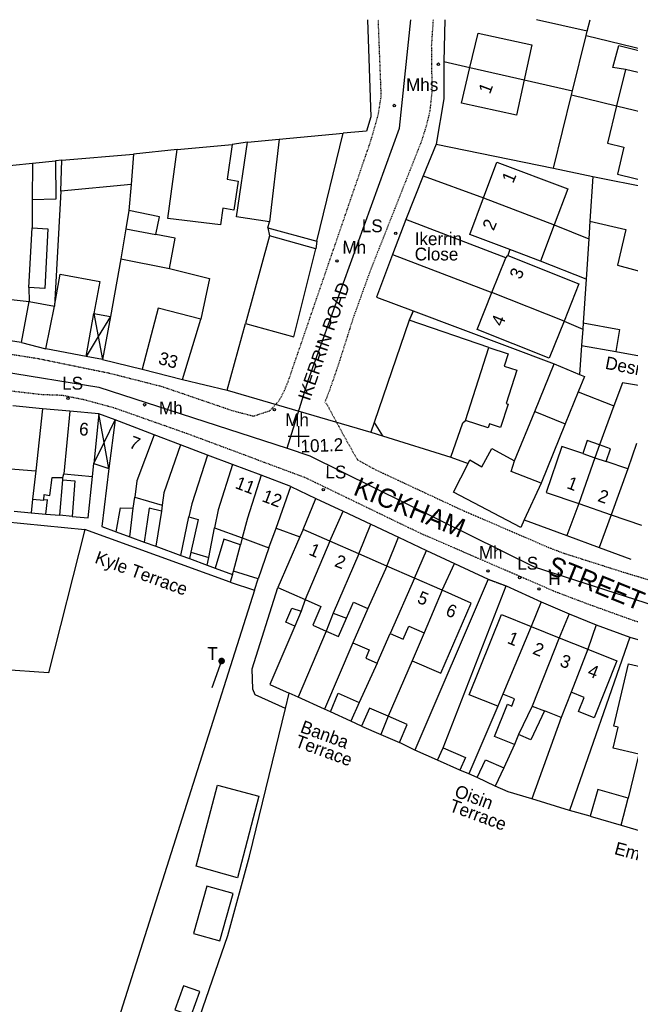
# Model space of a CAD drawing. Header units: metres. Extents: x 611948 to 1225781, y 656699 to 1316021.
# Tile 118 of 169: x 613246 to 613341, y 658689 to 658843. Entities that reach past the tile are written whole.
import ezdxf

# ---------------------------------------------------------------- set-up
doc = ezdxf.new("R2010")
doc.units = ezdxf.units.M
doc.linetypes.add('4696-12$0$PECK', pattern=[0.2, 0.1, -0.1])
for name, color, linetype in [('4696-12$0$BLD_INN_W', 253, 'Continuous'), ('4696-12$0$BLD_OTL_P', 253, 'Continuous'), ('4696-12$0$BLD_OTL_S', 253, 'Continuous'), ('4696-12$0$GEN_LIN_D', 253, 'Continuous'), ('4696-12$0$GEN_PCK_D', 253, '4696-12$0$PECK'), ('4696-12$0$HT_CTRL', 253, 'Continuous'), ('4696-12$0$OTHER_SYM', 253, 'Continuous'), ('4696-12$0$POLE_SYMB', 253, 'Continuous'), ('4696-12$0$ROADS', 253, 'Continuous'), ('4696-12$0$ROADS_CTR', 253, 'Continuous'), ('4696-12$0$ROADS_PCK', 253, '4696-12$0$PECK')]:
    doc.layers.add(name, color=color, linetype=linetype)
doc.styles.add('4696-12$0$STANDARD', font='txt')

# ---------------------------------------------------------------- blocks, each defined once
blk = doc.blocks.new('4696-12$0$13', base_point=(160450.170478, 242323.105036))
blk.add_circle((160450.170478, 242323.105036), 0.187958)
blk = doc.blocks.new('4696-12$0$37', base_point=(145.909475, 308.83511))
blk.add_line((145.962562, 308.791096), (150.424369, 308.791096))
at = {"const_width": 0.51646}
blk.add_lwpolyline([(145.704332, 308.791096, 1), (146.220792, 308.791096, 1)], format="xyb", close=True, dxfattribs=at)
blk = doc.blocks.new('4696-12$0$35', base_point=(150.27109, 306.896499))
for p, q in [((150.27109, 308.539432), (150.27109, 305.253567)), ((151.914023, 306.896499), (148.62816, 306.896499))]:
    blk.add_line(p, q)
blk = doc.blocks.new('4696-12')
at = {"layer": '4696-12$0$BLD_INN_W', "flags": 128}
for points in [[(613316.13, 658835.614), (613324.66, 658833.684)], [(613344.486, 658834.366), (613340.517, 658835.34)], [(613339.118, 658829.641), (613347.584, 658827.611)], [(613286.202, 658824.381), (613284.697, 658811.464)], [(613247.556, 658820.634), (613247.503, 658814.876)], [(613318.238, 658815.187), (613329.339, 658811.008)], [(613246.992, 658801.142), (613247.481, 658810.491)], [(613262.169, 658810.378), (613266.883, 658809.451)], [(613330.886, 658795.911), (613319.587, 658800.38)], [(613241.338, 658799.626), (613246.993, 658798.981)], [(613245.812, 658792.553), (613246.993, 658798.981)], [(613249.636, 658791.545), (613250.967, 658798.25)], [(613255.965, 658790.382), (613257.179, 658797.109)], [(613257.179, 658797.109), (613257.847, 658793.495)], [(613259.746, 658796.637), (613257.847, 658793.495)], [(613257.847, 658793.495), (613255.965, 658790.382)], [(613257.847, 658793.495), (613258.509, 658789.914)], [(613315.425, 658780.352), (613319.085, 658791.765)], [(613249.109, 658782.186), (613248.05, 658772.436)], [(613253.407, 658781.787), (613252.43, 658771.972)], [(613257.967, 658781.364), (613257.17, 658773.599)], [(613258.769, 658776.889), (613257.967, 658781.364)], [(613326.311, 658781.744), (613331.074, 658779.801)], [(613258.769, 658776.889), (613260.481, 658780.412)], [(613260.481, 658780.412), (613259.5, 658772.811)], [(613301.095, 658780.045), (613302.441, 658777.935)], [(613257.17, 658773.599), (613258.769, 658776.889)], [(613259.5, 658772.811), (613258.769, 658776.889)], [(613266.622, 658778.09), (613263.886, 658770.874), (613263.585, 658768.328)], [(613270.767, 658776.521), (613268.144, 658768.986), (613267.88, 658767.074)], [(613333.809, 658775.159), (613335.721, 658774.484)], [(613336.421, 658776.52), (613335.721, 658774.484)], [(613274.993, 658774.922), (613272.499, 658767.276), (613272.061, 658765.234)], [(613327.318, 658770.496), (613322.612, 658772.354), (613323.135, 658773.991)], [(613335.721, 658774.484), (613333.202, 658767.315)], [(613335.721, 658774.484), (613337.499, 658773.914)], [(613278.923, 658773.436), (613276.66, 658766.351), (613276.086, 658763.544)], [(613340.878, 658772.746), (613338.294, 658765.576)], [(613283.392, 658771.745), (613281.266, 658765.052), (613280.433, 658761.935)], [(613247.565, 658767.999), (613249.293, 658767.864)], [(613267.774, 658766.132), (613266.855, 658760.624)], [(613294.18, 658761.418), (613290.287, 658752.29)], [(613272.365, 658759.708), (613275.169, 658758.873)], [(613298.719, 658759.436), (613294.693, 658750.154)], [(613278.903, 658756.221), (613279.038, 658756.72)], [(613303.081, 658757.529), (613300.133, 658750.906)], [(613307.444, 658755.623), (613303.61, 658746.975)], [(613311.758, 658753.739), (613308.959, 658747.05)], [(613294.693, 658750.154), (613293.568, 658747.349)], [(613294.693, 658750.154), (613296.8, 658749.372)], [(613325.711, 658748.082), (613321.268, 658737.473)], [(613330.135, 658746.313), (613325.9, 658735.591)], [(613334.632, 658744.515), (613332.015, 658737.771)], [(613325.9, 658735.591), (613323.727, 658731.128)], [(613325.9, 658735.591), (613327.815, 658734.856)], [(613303.314, 658734.007), (613302.147, 658731.172)]]:
    blk.add_lwpolyline(points, dxfattribs=at)
at = {"layer": '4696-12$0$BLD_OTL_P', "flags": 128}
for points in [[(613301.095, 658780.045), (613300.57, 658778.522)], [(613300.57, 658778.522), (613302.441, 658777.935)]]:
    blk.add_lwpolyline(points, dxfattribs=at)
at = {"layer": '4696-12$0$BLD_OTL_S', "flags": 128}
for points in [[(613316.13, 658835.614), (613317.438, 658841.017), (613325.857, 658839.181), (613324.66, 658833.684)], [(613340.517, 658835.34), (613338.536, 658835.617), (613339.458, 658839.055), (613345.255, 658837.612), (613344.486, 658834.366)], [(613324.66, 658833.684), (613323.453, 658828.149), (613314.782, 658830.038), (613316.13, 658835.614)], [(613316.13, 658835.614), (613324.66, 658833.684)], [(613340.517, 658835.34), (613339.118, 658829.641)], [(613339.118, 658829.641), (613337.683, 658823.798), (613340.283, 658823.15), (613339.26, 658818.926), (613344.591, 658817.635), (613345.614, 658821.859), (613346.126, 658821.724), (613347.584, 658827.611)], [(613339.118, 658829.641), (613347.584, 658827.611)], [(613286.202, 658824.381), (613296.235, 658825.331)], [(613292.131, 658808.45), (613296.235, 658825.331)], [(613278.87, 658823.582), (613278.077, 658818.129), (613279.791, 658817.846), (613279.093, 658813.305), (613277.395, 658813.596), (613277.011, 658810.968), (613268.784, 658811.982), (613270.2, 658822.784)], [(613270.2, 658822.784), (613278.87, 658823.582)], [(613284.697, 658811.464), (613279.549, 658812.241), (613281.277, 658823.914)], [(613281.277, 658823.914), (613286.202, 658824.381)], [(613286.202, 658824.381), (613284.697, 658811.464)], [(613252.124, 658821.095), (613263.382, 658822.077)], [(613263.382, 658822.077), (613263.028, 658817.319)], [(613241.301, 658819.997), (613247.556, 658820.634)], [(613251.135, 658820.998), (613251.215, 658814.979), (613247.503, 658814.876)], [(613247.556, 658820.634), (613247.503, 658814.876)], [(613247.556, 658820.634), (613251.135, 658820.998)], [(613251.975, 658816.265), (613252.124, 658821.095)], [(613318.238, 658815.187), (613320.357, 658820.822), (613331.461, 658816.647), (613329.339, 658811.008)], [(613263.028, 658817.319), (613251.975, 658816.265)], [(613247.503, 658814.876), (613247.481, 658810.491)], [(613322.407, 658807.112), (613316.094, 658809.487), (613318.238, 658815.187)], [(613318.238, 658815.187), (613329.339, 658811.008)], [(613262.634, 658813.246), (613262.169, 658810.378)], [(613266.883, 658809.451), (613267.431, 658812.257), (613262.634, 658813.246)], [(613284.434, 658810.523), (613284.697, 658811.464)], [(613329.339, 658811.008), (613327.197, 658805.311)], [(613246.992, 658801.142), (613247.481, 658810.491)], [(613247.481, 658810.491), (613249.97, 658810.361), (613249.481, 658801.012), (613246.992, 658801.142)], [(613262.169, 658810.378), (613261.402, 658805.649)], [(613269.03, 658804.163), (613269.918, 658808.882), (613266.883, 658809.451)], [(613284.724, 658809.247), (613280.927, 658795.55)], [(613284.434, 658810.523), (613292.131, 658808.45)], [(613291.991, 658807.233), (613284.724, 658809.247)], [(613280.927, 658795.55), (613288.5, 658793.45), (613291.991, 658807.233)], [(613321.735, 658805.796), (613322.048, 658806.172)], [(613322.048, 658806.172), (613333.201, 658801.748), (613330.886, 658795.911)], [(613327.197, 658805.311), (613322.407, 658807.112)], [(613261.402, 658805.649), (613269.03, 658804.163)], [(613319.587, 658800.38), (613321.735, 658805.796)], [(613250.967, 658798.25), (613251.888, 658803.26), (613258.1, 658802.119), (613257.179, 658797.109)], [(613246.992, 658801.142), (613246.993, 658798.981)], [(613330.886, 658795.911), (613328.578, 658790.09), (613317.282, 658794.57), (613319.587, 658800.38)], [(613330.886, 658795.911), (613319.587, 658800.38)], [(613245.812, 658792.553), (613246.993, 658798.981)], [(613246.993, 658798.981), (613250.967, 658798.25)], [(613249.636, 658791.545), (613250.967, 658798.25)], [(613257.179, 658797.109), (613259.746, 658796.637)], [(613273.937, 658796.185), (613267.251, 658797.933), (613264.754, 658788.39)], [(613259.746, 658796.637), (613258.509, 658789.914)], [(613271.08, 658786.736), (613273.937, 658796.185)], [(613306.616, 658796.063), (613301.095, 658780.045)], [(613319.085, 658791.765), (613306.616, 658796.063)], [(613333.88, 658795.642), (613333.812, 658794.642)], [(613333.88, 658795.642), (613339.567, 658794.583), (613338.985, 658791.159)], [(613333.812, 658794.642), (613333.62, 658792.107)], [(613245.812, 658792.553), (613240.794, 658793.269)], [(613245.812, 658792.553), (613249.636, 658791.545)], [(613333.62, 658792.107), (613338.985, 658791.159)], [(613255.965, 658790.382), (613249.636, 658791.545)], [(613319.085, 658791.765), (613322.14, 658790.785), (613321.519, 658788.849), (613323.496, 658788.215), (613321.819, 658782.986), (613322.114, 658782.891), (613320.946, 658779.247), (613319.186, 658779.812), (613318.992, 658779.208), (613315.425, 658780.352)], [(613258.509, 658789.914), (613255.965, 658790.382)], [(613326.311, 658781.744), (613329.332, 658789.216)], [(613329.332, 658789.216), (613333.322, 658787.55)], [(613264.754, 658788.39), (613271.08, 658786.736)], [(613333.322, 658787.55), (613334.075, 658787.235), (613333.107, 658784.838)], [(613333.107, 658784.838), (613331.074, 658779.801)], [(613249.109, 658782.186), (613244.442, 658782.619)], [(613249.109, 658782.186), (613248.05, 658772.436)], [(613253.407, 658781.787), (613249.109, 658782.186)], [(613253.407, 658781.787), (613252.43, 658771.972)], [(613257.967, 658781.364), (613253.407, 658781.787)], [(613257.967, 658781.364), (613257.17, 658773.599)], [(613260.481, 658780.412), (613257.967, 658781.364)], [(613323.135, 658773.991), (613326.311, 658781.744)], [(613260.481, 658780.412), (613259.5, 658772.811)], [(613266.622, 658778.09), (613260.481, 658780.412)], [(613313.157, 658774.57), (613315.01, 658779.943), (613315.425, 658780.352)], [(613331.074, 658779.801), (613327.318, 658770.496)], [(613266.622, 658778.09), (613263.886, 658770.874), (613263.585, 658768.328)], [(613270.767, 658776.521), (613266.622, 658778.09)], [(613302.441, 658777.935), (613313.157, 658774.57)], [(613336.421, 658776.52), (613334.498, 658777.177), (613333.809, 658775.159)], [(613342.248, 658776.756), (613340.878, 658772.746)], [(613270.767, 658776.521), (613268.144, 658768.986), (613267.88, 658767.074)], [(613274.993, 658774.922), (613270.767, 658776.521)], [(613315.834, 658773.612), (613316.119, 658774.169), (613317.972, 658773.092), (613319.562, 658775.946), (613323.135, 658773.991)], [(613333.809, 658775.159), (613330.563, 658776.268), (613328.101, 658769.057), (613333.202, 658767.315)], [(613336.421, 658776.52), (613335.721, 658774.484)], [(613337.499, 658773.914), (613338.174, 658775.921), (613336.421, 658776.52)], [(613256.961, 658771.537), (613257.17, 658773.599)], [(613257.17, 658773.599), (613259.5, 658772.811)], [(613274.993, 658774.922), (613272.499, 658767.276), (613272.061, 658765.234)], [(613278.923, 658773.436), (613274.993, 658774.922)], [(613324.656, 658764.752), (613324.123, 658763.598), (613313.537, 658769.108), (613315.834, 658773.612)], [(613335.721, 658774.484), (613333.202, 658767.315)], [(613340.878, 658772.746), (613337.499, 658773.914)], [(613243.473, 658772.831), (613248.05, 658772.436)], [(613248.05, 658772.436), (613247.565, 658767.999)], [(613259.5, 658772.811), (613258.401, 658763.719), (613260.668, 658762.893)], [(613278.923, 658773.436), (613276.66, 658766.351), (613276.086, 658763.544)], [(613283.392, 658771.745), (613278.923, 658773.436)], [(613340.878, 658772.746), (613338.294, 658765.576)], [(613249.293, 658767.864), (613249.376, 658768.73), (613250.243, 658768.571), (613250.613, 658771.424), (613252.319, 658771.391)], [(613251.82, 658765.484), (613252.291, 658771.058)], [(613252.291, 658771.058), (613254.156, 658770.891), (613253.744, 658765.315)], [(613252.319, 658771.391), (613252.43, 658771.972)], [(613252.43, 658771.972), (613256.961, 658771.537)], [(613283.392, 658771.745), (613281.266, 658765.052), (613280.433, 658761.935)], [(613288.063, 658769.977), (613283.392, 658771.745)], [(613327.318, 658770.496), (613324.656, 658764.752)], [(613285.732, 658763.487), (613288.063, 658769.977)], [(613247.565, 658767.999), (613247.316, 658765.887)], [(613249.639, 658765.682), (613249.877, 658767.903), (613249.293, 658767.864)], [(613263.318, 658766.594), (613263.585, 658768.328)], [(613263.585, 658768.328), (613267.88, 658767.074)], [(613247.316, 658765.887), (613249.639, 658765.682)], [(613260.668, 658762.893), (613261.334, 658766.678), (613263.318, 658766.594)], [(613267.774, 658766.132), (613265.857, 658766.624), (613265.066, 658761.278)], [(613267.774, 658766.132), (613266.855, 658760.624)], [(613267.88, 658767.074), (613267.774, 658766.132)], [(613333.202, 658767.315), (613338.294, 658765.576)], [(613253.744, 658765.315), (613251.82, 658765.484)], [(613270.807, 658759.181), (613272.061, 658765.234)], [(613272.061, 658765.234), (613273.493, 658764.834), (613272.365, 658759.708)], [(613338.294, 658765.576), (613343.054, 658763.951)], [(613275.169, 658758.873), (613276.086, 658763.544)], [(613276.086, 658763.544), (613280.433, 658761.935)], [(613284.614, 658760.375), (613285.732, 658763.487)], [(613289.967, 658763.259), (613289.458, 658762.094)], [(613294.18, 658761.418), (613289.967, 658763.259)], [(613265.066, 658761.278), (613266.855, 658760.624)], [(613280.133, 658760.862), (613277.538, 658761.739), (613276.166, 658757.226)], [(613280.433, 658761.935), (613284.614, 658760.375)], [(613289.458, 658762.094), (613285.995, 658754.166)], [(613294.18, 658761.418), (613290.287, 658752.29)], [(613298.719, 658759.436), (613294.18, 658761.418)], [(613266.855, 658760.624), (613270.807, 658759.181)], [(613272.365, 658759.708), (613272.151, 658758.697)], [(613279.038, 658756.72), (613280.133, 658760.862)], [(613272.151, 658758.697), (613274.937, 658757.675)], [(613274.937, 658757.675), (613275.169, 658758.873)], [(613298.719, 658759.436), (613294.693, 658750.154)], [(613303.081, 658757.529), (613298.719, 658759.436)], [(613276.166, 658757.226), (613278.903, 658756.221)], [(613278.903, 658756.221), (613279.038, 658756.72)], [(613282.916, 658755.513), (613279.038, 658756.72)], [(613303.081, 658757.529), (613300.133, 658750.906)], [(613307.444, 658755.623), (613303.081, 658757.529)], [(613278.903, 658756.221), (613278.558, 658754.986)], [(613282.371, 658753.748), (613282.916, 658755.513)], [(613307.444, 658755.623), (613303.61, 658746.975)], [(613311.758, 658753.739), (613307.444, 658755.623)], [(613278.558, 658754.986), (613282.371, 658753.748)], [(613285.995, 658754.166), (613290.287, 658752.29)], [(613307.064, 658742.713), (613311.546, 658740.755), (613316.343, 658751.735), (613311.758, 658753.739)], [(613311.758, 658753.739), (613308.959, 658747.05)], [(613290.287, 658752.29), (613292.771, 658751.205), (613291.484, 658748.26), (613293.568, 658747.349)], [(613288.656, 658748.123), (613287.257, 658748.732), (613288.214, 658750.933), (613289.681, 658750.477)], [(613289.681, 658750.477), (613288.656, 658748.123)], [(613296.8, 658749.372), (613297.897, 658751.883), (613300.133, 658750.906)], [(613300.133, 658750.906), (613297.775, 658745.511)], [(613294.693, 658750.154), (613293.568, 658747.349)], [(613293.568, 658747.349), (613295.54, 658746.487), (613296.8, 658749.372)], [(613320.511, 658735.581), (613316.031, 658737.372), (613321.058, 658749.943), (613325.711, 658748.082)], [(613303.61, 658746.975), (613305.653, 658746.084), (613306.537, 658748.109), (613308.959, 658747.05)], [(613325.711, 658748.082), (613321.268, 658737.473)], [(613325.711, 658748.082), (613330.135, 658746.313)], [(613301.586, 658742.344), (613303.61, 658746.975)], [(613308.959, 658747.05), (613307.064, 658742.713)], [(613330.135, 658746.313), (613325.9, 658735.591)], [(613330.135, 658746.313), (613334.632, 658744.515)], [(613297.775, 658745.511), (613300.341, 658744.39), (613299.79, 658743.129), (613301.586, 658742.344)], [(613334.632, 658744.515), (613339.168, 658742.701), (613335.602, 658733.782), (613333.147, 658734.764), (613334.027, 658736.966), (613332.015, 658737.771)], [(613334.632, 658744.515), (613332.015, 658737.771)], [(613342.596, 658728.082), (613338.589, 658729.011), (613339.351, 658732.299), (613338.719, 658732.445), (613340.98, 658742.198), (613345.734, 658741.096)], [(613294.244, 658734.688), (613295.447, 658737.644), (613298.768, 658736.178)], [(613323.108, 658729.58), (613319.986, 658730.828), (613322.008, 658735.883), (613322.685, 658735.612), (613323.132, 658736.728), (613321.268, 658737.473)], [(613321.268, 658737.473), (613320.511, 658735.581)], [(613332.015, 658737.771), (613330.431, 658733.81)], [(613298.768, 658736.178), (613297.479, 658733.259)], [(613303.314, 658734.007), (613300.371, 658735.288), (613299.148, 658732.476)], [(613325.9, 658735.591), (613323.727, 658731.128)], [(613297.479, 658733.259), (613294.244, 658734.688)], [(613303.314, 658734.007), (613302.147, 658731.172)], [(613305.085, 658729.894), (613306.307, 658732.705), (613303.314, 658734.007)], [(613327.815, 658734.856), (613325.703, 658730.338), (613323.727, 658731.128)], [(613330.431, 658733.81), (613327.815, 658734.856)], [(613299.148, 658732.476), (613302.147, 658731.172)], [(613302.147, 658731.172), (613305.085, 658729.894)], [(613323.727, 658731.128), (613323.108, 658729.58)], [(613311.058, 658727.107), (613311.937, 658729.083)], [(613311.937, 658729.083), (613315.431, 658727.531), (613314.553, 658725.554)], [(613314.553, 658725.554), (613311.058, 658727.107)], [(613317.263, 658724.404), (613318.586, 658727.202), (613321.426, 658725.908)], [(613321.426, 658725.908), (613320.083, 658723.069)], [(613320.083, 658723.069), (613317.263, 658724.404)], [(613279.663, 658708.713), (613273.2, 658710.544), (613276.565, 658723.21), (613283.044, 658721.496), (613279.663, 658708.713)], [(613340.933, 658721.193), (613336.172, 658722.558), (613334.961, 658718.336)], [(613339.867, 658716.93), (613340.933, 658721.193)], [(613334.961, 658718.336), (613339.867, 658716.93)], [(613274.87, 658707.399), (613272.782, 658699.984), (613276.9, 658698.824), (613278.988, 658706.239), (613274.87, 658707.399)], [(613271.198, 658691.788), (613269.867, 658688.025), (613272.431, 658687.119), (613273.76, 658690.882), (613271.198, 658691.788)]]:
    blk.add_lwpolyline(points, dxfattribs=at)
at = {"layer": '4696-12$0$GEN_LIN_D', "flags": 128}
for points in [[(613300.081, 658843.117), (613300.599, 658827.916), (613299.911, 658825.665), (613296.235, 658825.331)], [(613312.215, 658843.117), (613312.045, 658836.548)], [(613334.508, 658841.302), (613326.584, 658843.117)], [(613334.508, 658841.302), (613334.996, 658843.117)], [(613332.233, 658831.996), (613334.342, 658840.643)], [(613334.342, 658840.643), (613334.508, 658841.302)], [(613334.342, 658840.643), (613354.791, 658835.699)], [(613312.045, 658836.548), (613312.02, 658830.704), (613310.828, 658823.617)], [(613312.045, 658836.548), (613316.13, 658835.614)], [(613324.66, 658833.684), (613332.233, 658831.996)], [(613329.228, 658819.835), (613332.068, 658831.331)], [(613332.068, 658831.331), (613332.233, 658831.996)], [(613332.068, 658831.331), (613339.118, 658829.641)], [(613281.277, 658823.914), (613278.87, 658823.582)], [(613310.828, 658823.617), (613308.775, 658818.684)], [(613310.828, 658823.617), (613329.228, 658819.835)], [(613270.2, 658822.784), (613263.382, 658822.077)], [(613252.124, 658821.095), (613251.135, 658820.998)], [(613308.775, 658818.684), (613306.071, 658811.828)], [(613308.775, 658818.684), (613318.238, 658815.187)], [(613329.228, 658819.835), (613335.427, 658818.58)], [(613335.427, 658818.58), (613334.948, 658811.559)], [(613335.427, 658818.58), (613344.357, 658816.775)], [(613263.028, 658817.319), (613262.634, 658813.246)], [(613251.975, 658816.265), (613250.967, 658798.25)], [(613306.071, 658811.828), (613304.008, 658806.331)], [(613321.735, 658805.796), (613306.071, 658811.828)], [(613329.339, 658811.008), (613334.767, 658808.787)], [(613334.948, 658811.559), (613334.767, 658808.787)], [(613334.948, 658811.559), (613340.578, 658810.244), (613339.294, 658804.667), (613346.23, 658802.8)], [(613284.434, 658810.523), (613284.724, 658809.247)], [(613334.767, 658808.787), (613334.341, 658802.481)], [(613304.008, 658806.331), (613301.464, 658799.655), (613307.254, 658797.486)], [(613304.008, 658806.331), (613319.587, 658800.38)], [(613322.407, 658807.112), (613322.048, 658806.172)], [(613261.402, 658805.649), (613259.746, 658796.637)], [(613334.341, 658802.481), (613327.197, 658805.311)], [(613269.03, 658804.163), (613275.288, 658802.571), (613273.937, 658796.185)], [(613334.341, 658802.481), (613333.88, 658795.642)], [(613307.254, 658797.486), (613329.332, 658789.216)], [(613278.083, 658785.099), (613280.927, 658795.55)], [(613330.886, 658795.911), (613333.812, 658794.642)], [(613333.62, 658792.107), (613333.322, 658787.55)], [(613338.985, 658791.159), (613362.227, 658786.928)], [(613258.509, 658789.914), (613264.754, 658788.39)], [(613271.08, 658786.736), (613278.083, 658785.099)], [(613345.345, 658785.347), (613340.049, 658786.235), (613338.705, 658782.636)], [(613333.107, 658784.838), (613338.705, 658782.636)], [(613338.705, 658782.636), (613336.421, 658776.52)], [(613313.157, 658774.57), (613315.834, 658773.612)], [(613252.291, 658771.058), (613252.319, 658771.391)], [(613253.744, 658765.315), (613256.288, 658765.096), (613256.961, 658771.537)], [(613288.063, 658769.977), (613291.991, 658768.134)], [(613289.967, 658763.259), (613291.991, 658768.134)], [(613291.991, 658768.134), (613296.238, 658766.14)], [(613244.646, 658766.129), (613247.316, 658765.887)], [(613262.796, 658762.113), (613263.318, 658766.594)], [(613294.18, 658761.418), (613296.238, 658766.14)], [(613296.238, 658766.14), (613300.576, 658764.104)], [(613333.202, 658767.315), (613331.348, 658762.301)], [(613233.391, 658765.462), (613255.769, 658763.255)], [(613249.639, 658765.682), (613251.82, 658765.484)], [(613324.656, 658764.752), (613331.348, 658762.301)], [(613338.294, 658765.576), (613336.406, 658760.448)], [(613255.769, 658763.255), (613250.059, 658740.801), (613242.581, 658741.335)], [(613278.558, 658754.986), (613255.769, 658763.255)], [(613260.668, 658762.893), (613262.796, 658762.113)], [(613285.732, 658763.487), (613289.458, 658762.094)], [(613298.719, 658759.436), (613300.576, 658764.104)], [(613300.576, 658764.104), (613304.905, 658762.071)], [(613262.796, 658762.113), (613265.066, 658761.278)], [(613280.433, 658761.935), (613280.133, 658760.862)], [(613303.081, 658757.529), (613304.905, 658762.071)], [(613304.905, 658762.071), (613309.337, 658759.99)], [(613331.348, 658762.301), (613336.406, 658760.448)], [(613284.614, 658760.375), (613282.916, 658755.513)], [(613307.444, 658755.623), (613309.337, 658759.99)], [(613309.337, 658759.99), (613313.686, 658757.949)], [(613336.406, 658760.448), (613341.348, 658758.638)], [(613270.807, 658759.181), (613272.151, 658758.697)], [(613274.937, 658757.675), (613276.166, 658757.226)], [(613311.758, 658753.739), (613313.686, 658757.949)], [(613313.686, 658757.949), (613318.991, 658755.458)], [(613318.991, 658755.458), (613307.48, 658728.712)], [(613282.371, 658753.748), (613252.403, 658659.436), (613260.818, 658656.491)], [(613287.194, 658735.236), (613282.468, 658737.336), (613282.076, 658738.264), (613281.967, 658741.417), (613285.995, 658754.166)], [(613311.937, 658729.083), (613321.807, 658754.427)], [(613321.807, 658754.427), (613327.299, 658751.904)], [(613290.287, 658752.29), (613289.681, 658750.477)], [(613327.299, 658751.904), (613325.711, 658748.082)], [(613327.299, 658751.904), (613331.693, 658750.075)], [(613331.693, 658750.075), (613330.135, 658746.313)], [(613331.693, 658750.075), (613335.938, 658748.307)], [(613288.656, 658748.123), (613284.774, 658738.99), (613287.775, 658737.632)], [(613335.938, 658748.307), (613334.632, 658744.515)], [(613335.938, 658748.307), (613341.212, 658746.414)], [(613293.568, 658747.349), (613289.223, 658736.974)], [(613341.212, 658746.414), (613331.718, 658719.23)], [(613341.212, 658746.414), (613346.633, 658744.805)], [(613297.775, 658745.511), (613293.308, 658735.114)], [(613301.586, 658742.344), (613298.768, 658736.178)], [(613307.064, 658742.713), (613303.314, 658734.007)], [(613287.194, 658735.236), (613287.775, 658737.632)], [(613289.223, 658736.974), (613287.775, 658737.632)], [(613293.308, 658735.114), (613289.223, 658736.974)], [(613260.818, 658656.491), (613262.378, 658656.23), (613265.711, 658664.651), (613269.363, 658674.307), (613278.16, 658699.674), (613281.549, 658712.068), (613287.194, 658735.236)], [(613294.244, 658734.688), (613293.308, 658735.114)], [(613320.511, 658735.581), (613315.944, 658724.963)], [(613330.431, 658733.81), (613325.827, 658721.061)], [(613299.148, 658732.476), (613297.479, 658733.259)], [(613307.48, 658728.712), (613305.085, 658729.894)], [(613323.108, 658729.58), (613321.426, 658725.908)], [(613311.058, 658727.107), (613307.48, 658728.712)], [(613342.596, 658728.082), (613340.933, 658721.193)], [(613315.944, 658724.963), (613314.553, 658725.554)], [(613317.263, 658724.404), (613315.944, 658724.963)], [(613325.827, 658721.061), (613322.102, 658722.146), (613320.083, 658723.069)], [(613331.718, 658719.23), (613325.827, 658721.061)], [(613334.961, 658718.336), (613331.718, 658719.23)], [(613339.867, 658716.93), (613344.434, 658715.61)]]:
    blk.add_lwpolyline(points, dxfattribs=at)
at = {"layer": '4696-12$0$GEN_PCK_D', "flags": 128}
for points in [[(613307.254, 658797.486), (613306.616, 658796.063)], [(613318.991, 658755.458), (613321.807, 658754.427)]]:
    blk.add_lwpolyline(points, dxfattribs=at)
at = {"layer": '4696-12$0$OTHER_SYM', "flags": 128}
for points in [[(613300.081, 658843.117), (613300.599, 658827.916), (613299.911, 658825.665), (613296.235, 658825.331)], [(613286.202, 658824.381), (613296.235, 658825.331)], [(613270.2, 658822.784), (613278.87, 658823.582)], [(613281.277, 658823.914), (613278.87, 658823.582)], [(613281.277, 658823.914), (613286.202, 658824.381)], [(613252.124, 658821.095), (613263.382, 658822.077)], [(613270.2, 658822.784), (613263.382, 658822.077)], [(613241.301, 658819.997), (613247.556, 658820.634)], [(613247.556, 658820.634), (613251.135, 658820.998)], [(613252.124, 658821.095), (613251.135, 658820.998)]]:
    blk.add_lwpolyline(points, dxfattribs=at)
at = {"layer": '4696-12$0$ROADS', "flags": 128}
for points in [[(613300.081, 658843.117), (613300.599, 658827.916), (613299.911, 658825.665), (613296.235, 658825.331)], [(613312.215, 658843.117), (613312.045, 658836.548)], [(613312.045, 658836.548), (613312.02, 658830.704), (613310.828, 658823.617)], [(613292.131, 658808.45), (613296.235, 658825.331)], [(613310.828, 658823.617), (613308.775, 658818.684)], [(613308.775, 658818.684), (613306.071, 658811.828)], [(613306.071, 658811.828), (613304.008, 658806.331)], [(613292.131, 658808.45), (613291.991, 658807.233)], [(613280.927, 658795.55), (613288.5, 658793.45), (613291.991, 658807.233)], [(613304.008, 658806.331), (613301.464, 658799.655), (613307.254, 658797.486)], [(613307.254, 658797.486), (613306.616, 658796.063)], [(613278.083, 658785.099), (613280.927, 658795.55)], [(613306.616, 658796.063), (613301.095, 658780.045)], [(613245.812, 658792.553), (613240.794, 658793.269)], [(613245.812, 658792.553), (613249.636, 658791.545)], [(613255.965, 658790.382), (613249.636, 658791.545)], [(613258.509, 658789.914), (613255.965, 658790.382)], [(613258.509, 658789.914), (613264.754, 658788.39)], [(613264.754, 658788.39), (613271.08, 658786.736)], [(613271.08, 658786.736), (613278.083, 658785.099)], [(613278.083, 658785.099), (613300.57, 658778.522)], [(613278.083, 658785.099), (613300.57, 658778.522)], [(613249.109, 658782.186), (613244.442, 658782.619)], [(613253.407, 658781.787), (613249.109, 658782.186)], [(613257.967, 658781.364), (613253.407, 658781.787)], [(613260.481, 658780.412), (613257.967, 658781.364)], [(613266.622, 658778.09), (613260.481, 658780.412)], [(613301.095, 658780.045), (613300.57, 658778.522)], [(613300.57, 658778.522), (613302.441, 658777.935)], [(613270.767, 658776.521), (613266.622, 658778.09)], [(613302.441, 658777.935), (613313.157, 658774.57)], [(613274.993, 658774.922), (613270.767, 658776.521)], [(613278.923, 658773.436), (613274.993, 658774.922)], [(613313.157, 658774.57), (613315.834, 658773.612)], [(613324.656, 658764.752), (613324.123, 658763.598), (613313.537, 658769.108), (613315.834, 658773.612)], [(613283.392, 658771.745), (613278.923, 658773.436)], [(613288.063, 658769.977), (613283.392, 658771.745)], [(613288.063, 658769.977), (613291.991, 658768.134)], [(613291.991, 658768.134), (613296.238, 658766.14)], [(613296.238, 658766.14), (613300.576, 658764.104)], [(613324.656, 658764.752), (613331.348, 658762.301)], [(613300.576, 658764.104), (613304.905, 658762.071)], [(613304.905, 658762.071), (613309.337, 658759.99)], [(613331.348, 658762.301), (613336.406, 658760.448)], [(613309.337, 658759.99), (613313.686, 658757.949)], [(613336.406, 658760.448), (613341.348, 658758.638)], [(613313.686, 658757.949), (613318.991, 658755.458)], [(613318.991, 658755.458), (613321.807, 658754.427)], [(613321.807, 658754.427), (613327.299, 658751.904)], [(613327.299, 658751.904), (613331.693, 658750.075)], [(613331.693, 658750.075), (613335.938, 658748.307)], [(613335.938, 658748.307), (613341.212, 658746.414)], [(613341.212, 658746.414), (613346.633, 658744.805)]]:
    blk.add_lwpolyline(points, dxfattribs=at)
at = {"layer": '4696-12$0$ROADS_CTR', "flags": 128}
for points in [[(613287.463, 658775.978), (613290.798, 658786.762), (613305.108, 658826.135), (613306.855, 658843.117)], [(613144.543, 658799.338), (613197.14, 658793.485), (613242.515, 658788.082), (613257.928, 658785.577), (613287.463, 658775.978)], [(613287.463, 658775.978), (613291.036, 658774.816), (613326.214, 658757.435), (613353.115, 658748.744), (613378.16, 658744.76), (613403.467, 658742.312), (613490.004, 658737.05)]]:
    blk.add_lwpolyline(points, dxfattribs=at)
at = {"layer": '4696-12$0$ROADS_PCK', "flags": 128}
for points in [[(613190.193, 658798.791), (613190.289, 658797.854), (613205.672, 658796.029), (613216.469, 658794.841), (613225.161, 658793.505), (613236.729, 658791.903), (613248.43, 658790.048), (613259.632, 658787.752), (613267.832, 658785.669), (613278.862, 658781.895), (613282.184, 658781.027), (613284.756, 658781.871), (613286.223, 658783.462), (613286.984, 658784.879), (613287.582, 658786.301), (613300.604, 658824.182), (613301.76, 658828.221), (613302.228, 658831.203), (613301.765, 658843.117)], [(613310.357, 658843.117), (613310.076, 658839.036), (613310.163, 658831.899), (613309.84, 658828.803), (613309.304, 658826.587), (613308.505, 658824.034), (613300.437, 658803.641), (613297.803, 658796.344), (613295.552, 658789.262), (613294.019, 658784.795), (613293.388, 658783.26), (613293.725, 658782.819), (613296.309, 658778.021), (613298.479, 658774.186), (613301.247, 658772.667), (613314.796, 658766.348), (613328.627, 658760.387), (613330.979, 658759.511), (613340.313, 658756.542), (613349.549, 658753.775), (613352.003, 658753.137), (613357.653, 658751.936), (613364.942, 658750.722), (613378.881, 658748.66), (613393.64, 658746.651), (613401.694, 658746.111), (613421.073, 658744.269), (613428.026, 658743.678)], [(613191.83, 658786.532), (613191.651, 658787.773), (613192.122, 658789.485), (613192.791, 658790.261), (613220.769, 658787.517), (613236.861, 658785.834), (613248.984, 658784.42), (613252.187, 658784.312), (613255.478, 658783.648), (613260.077, 658782.427), (613271.828, 658778.287), (613290.268, 658771.422), (613308.393, 658762.671), (613329.524, 658753.528), (613334.544, 658751.63), (613341.867, 658748.995), (613356.357, 658744.991), (613364.829, 658743.295), (613380.826, 658741.255), (613393.304, 658739.875), (613404.742, 658738.447), (613420.445, 658737.112), (613435.351, 658736.165), (613450.647, 658734.897), (613473.278, 658733.325), (613476.325, 658732.934), (613480.358, 658730.9), (613483.311, 658728.968), (613484.261, 658727.568), (613484.97, 658726.09), (613485.051, 658725.306), (613484.971, 658724.26), (613484.678, 658723.252), (613484.326, 658722.547), (613483.828, 658721.855), (613482.62, 658721.055), (613481.629, 658720.61)]]:
    blk.add_lwpolyline(points, dxfattribs=at)
at = {"layer": '4696-12$0$HT_CTRL'}
blk.add_blockref('4696-12$0$35', (613289.265, 658777.828), dxfattribs=at)
at = {"layer": '4696-12$0$OTHER_SYM'}
for p in [(613311.19, 658836.148), (613304.269, 658829.672), (613295.272, 658805.318), (613265.125, 658782.791), (613285.464, 658782.039), (613318.962, 658756.778), (613326.949, 658753.955)]:
    blk.add_blockref('4696-12$0$13', p, dxfattribs=at)
at = {"layer": '4696-12$0$POLE_SYMB'}
for p in [(613304.501, 658809.634), (613253.087, 658783.799), (613293.129, 658769.503), (613323.913, 658755.743)]:
    blk.add_blockref('4696-12$0$13', p, dxfattribs=at)
at = {"layer": '4696-12$0$POLE_SYMB', "rotation": 250.0000000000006}
blk.add_blockref('4696-12$0$37', (613277.249, 658742.697), dxfattribs=at)
at = {"layer": '4696-12$0$BLD_OTL_S', "style": '4696-12$0$STANDARD'}
for s, rotation, p in [('1', 69.50001, (613319.27, 658831.361)), ('1', 67.30001, (613322.897, 658817.382)), ('2', 67.30001, (613319.844, 658809.957)), ('Ikerrin', -0.1, (613307.467, 658807.809)), ('Close', -0.1, (613307.467, 658805.409)), ('3', 67.30001, (613324.107, 658802.318)), ('4', 67.30001, (613321.212, 658794.945)), ('33', -15.8, (613267.144, 658789.236)), ('Desmond Terrace', -11, (613337.225, 658788.447)), ('6', -4.7, (613254.788, 658778.044)), ('7', -20.8, (613262.552, 658776.129)), ('11', -20.9, (613279.176, 658769.784)), ('1', -20.5, (613331.178, 658769.771)), ('12', -20.6, (613283.387, 658767.716)), ('2', -19.3, (613336.023, 658767.743)), ('Kyle Terrace', -20.1, (613257.167, 658758.079)), ('1', -23, (613290.733, 658759.366)), ('2', -21.4, (613294.761, 658757.548)), ('5', -22.9, (613307.713, 658751.859)), ('6', -22.2, (613312.176, 658749.874)), ('1', -22.4, (613321.849, 658745.512)), ('2', -22.4, (613325.822, 658743.845)), ('3', -20, (613330.081, 658741.905)), ('4', -21.3, (613334.433, 658740.374)), ('Banba', -20.1, (613289.392, 658731.548)), ('Terrace', -20.1, (613288.572, 658729.293)), ('Oisin', -20.1, (613313.561, 658721.463)), ('Terrace', -20.1, (613312.74, 658719.207)), ('Emer Terrace', -15.1, (613338.652, 658712.442))]:
    blk.add_text(s, height=2, rotation=rotation, dxfattribs=at).set_placement(p)
at = {"layer": '4696-12$0$HT_CTRL', "style": '4696-12$0$STANDARD'}
blk.add_text('101.2', height=2, rotation=2.3, dxfattribs=at).set_placement((613289.614, 658775.306))
at = {"layer": '4696-12$0$OTHER_SYM', "style": '4696-12$0$STANDARD'}
for s, p in [('Mhs', (613306.117, 658831.941)), ('Mh', (613296.136, 658806.479)), ('Mh', (613267.368, 658781.289)), ('Mh', (613287.164, 658779.449)), ('Mh', (613317.523, 658758.678)), ('H', (613328.41, 658754.545))]:
    blk.add_text(s, height=2, rotation=-0.1, dxfattribs=at).set_placement(p)
at = {"layer": '4696-12$0$POLE_SYMB', "style": '4696-12$0$STANDARD'}
for s, p in [('LS', (613299.172, 658809.833)), ('LS', (613252.193, 658785.176)), ('LS', (613293.472, 658771.263)), ('LS', (613323.556, 658756.98)), ('T', (613274.961, 658742.841))]:
    blk.add_text(s, height=2, rotation=-0.1, dxfattribs=at).set_placement(p)
at = {"layer": '4696-12$0$ROADS', "style": '4696-12$0$STANDARD'}
for s, height, rotation, p in [('IKERRIN ROAD', 2, 70.90001, (613291.012, 658783.281)), ('IKERRIN ROAD', 2, 70.90001, (613291.012, 658783.281)), ('KICKHAM             STREET', 3, -22.1, (613297.667, 658768.773)), ('KICKHAM             STREET', 3, -22.1, (613297.667, 658768.773))]:
    blk.add_text(s, height=height, rotation=rotation, dxfattribs=at).set_placement(p)
blk = doc.blocks.new('OS Mapping')
blk.add_blockref('4696-12', (0, 0))

msp = doc.modelspace()

# ---------------------------------------------------------------- block references
msp.add_blockref('OS Mapping', (0, 0))

doc.saveas('drawing.dxf')
